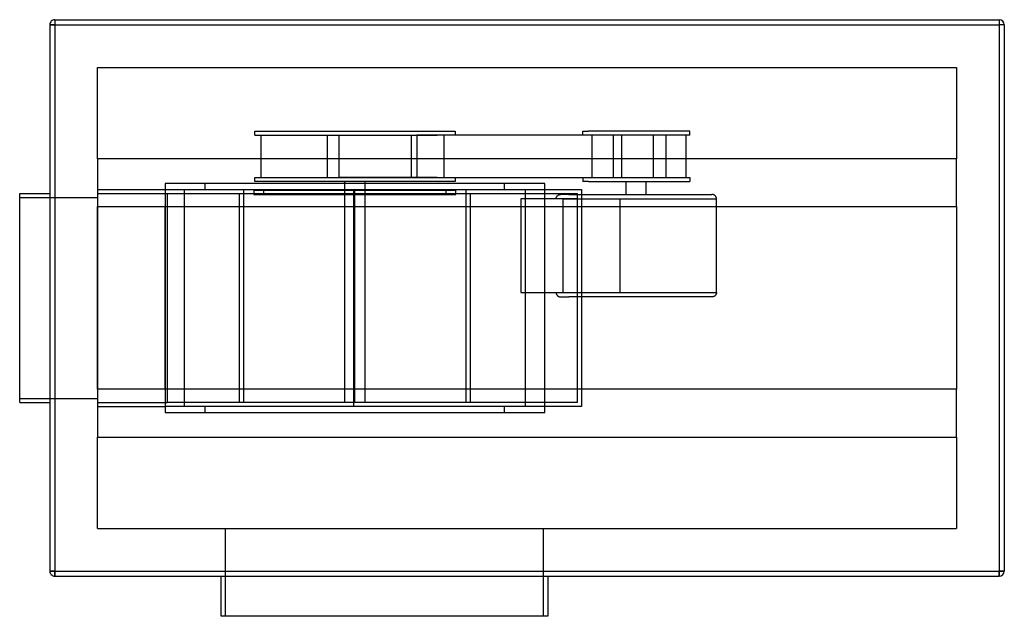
# Model space of a CAD drawing. Header units: millimetres. Extents: x -505 to 475, y -317 to 277.
import ezdxf

# ---------------------------------------------------------------- set-up
doc = ezdxf.new("R2010")
doc.units = ezdxf.units.MM
doc.layers.add('HIDDEN', color=7, linetype='Continuous')
doc.layers.add('THICK', color=7, linetype='Continuous')

msp = doc.modelspace()

# ---------------------------------------------------------------- linework, layer by layer
at = {"layer": 'HIDDEN'}
for p, q in [((-470, 277), (-470, 272)), ((-470, 277), (-470, 277)), ((470, 277), (470, 272)), ((470, 277), (470, 277)), ((-470, 272), (-475, 272)), ((-475, 272), (-475, 272)), ((-470, 272), (470, 272)), ((-470, 272), (-470, -272)), ((475, 272), (470, 272)), ((470, 272), (470, -272)), ((475, 272), (475, 272)), ((-427.5, 229.5), (-427.5, 229.5)), ((-427.5, 138.5), (-427.5, 229.5)), ((-427.5, 229.5), (427.5, 229.5)), ((427.5, 229.5), (427.5, 138.5)), ((427.5, 229.5), (427.5, 229.5)), ((-271.09, 166), (-71.61, 166)), ((-271.09, 162), (-271.09, 166)), ((-271.09, 162), (-89.35, 162)), ((-265.01, 162), (-265.01, 120)), ((-198.73, 120), (-198.73, 162)), ((-186.86, 120), (-186.86, 162)), ((-186.86, 162), (-107.34, 162)), ((-169.08, 162), (-154.62, 162)), ((-154.62, 162), (-89.35, 162)), ((-114.98, 120), (-114.98, 162)), ((-109.85, 162), (-109.85, 120)), ((-81.97, 162), (-109.85, 162)), ((120.71, 162), (-89.35, 162)), ((-82.69, 162), (-82.69, 120)), ((-71.61, 162), (-81.97, 162)), ((-71.61, 166), (-71.61, 162)), ((55.51, 166), (61.3, 166)), ((55.51, 162), (55.51, 166)), ((61.3, 162), (55.51, 162)), ((161.9, 166), (61.3, 166)), ((108.33, 162), (61.3, 162)), ((64.37, 162), (64.37, 120)), ((94.28, 162), (73.84, 162)), ((85.72, 162), (85.72, 120)), ((94.28, 120), (94.28, 162)), ((120.71, 162), (94.28, 162)), ((125.86, 162), (108.33, 162)), ((161.9, 162), (120.71, 162)), ((125.86, 120), (125.86, 162)), ((138.39, 120), (138.39, 162)), ((158.03, 162), (158.03, 120)), ((161.9, 162), (161.9, 166)), ((-427.5, 138.5), (-427.5, 138.5)), ((-427.5, 138.5), (-427.5, 91)), ((427.5, 138.5), (-427.5, 138.5)), ((427.5, 138.5), (427.5, 138.5)), ((427.5, 91), (427.5, 138.5)), ((-271.09, 120), (-89.35, 120)), ((-271.09, 116), (-271.09, 120)), ((-109.85, 120), (-186.86, 120)), ((-154.62, 120), (-169.08, 120)), ((-89.35, 120), (-154.62, 120)), ((-109.85, 120), (-81.97, 120)), ((-89.35, 120), (120.71, 120)), ((-81.97, 120), (-71.61, 120)), ((-71.61, 120), (-71.61, 116)), ((55.51, 120), (61.3, 120)), ((55.51, 120), (55.51, 116)), ((61.3, 120), (108.33, 120)), ((73.84, 120), (94.28, 120)), ((94.28, 120), (123.95, 120)), ((108.33, 120), (125.86, 120)), ((120.71, 120), (161.9, 120)), ((161.9, 120), (161.9, 116)), ((-427.5, 108), (-427.5, 108)), ((-427.5, 108), (-360.3, 108)), ((-360.3, 114), (-360.3, 91)), ((-360.3, 114), (-360.3, 114)), ((17.6, 114), (-360.3, 114)), ((-360.3, 108), (-340.85, 108)), ((-360.3, 108), (-360.3, -108)), ((-340.85, -108), (-340.85, 108)), ((-340.85, 108), (-320.3, 108)), ((-320.3, 108), (-320.3, 114)), ((-320.3, 108), (-22.4, 108)), ((-282.18, 108), (-282.18, -104)), ((-71.61, 116), (-271.09, 116)), ((-181.35, 107), (-181.35, 116)), ((-172.35, 108), (-172.35, 108)), ((-172.35, -108), (-172.35, 108)), ((-161.35, 116), (-161.35, 107)), ((-60.52, -104), (-60.52, 108)), ((-22.4, 108), (-22.4, 114)), ((-22.4, 108), (-1.85, 108)), ((-1.85, 108), (54.3, 108)), ((-1.85, 108), (-1.85, -108)), ((17.6, 114), (17.6, 114)), ((17.6, 91), (17.6, 114)), ((54.3, 108), (54.3, -108)), ((61.3, 116), (55.51, 116)), ((61.3, 116), (161.9, 116)), ((98.7, 103), (98.7, 116)), ((118.7, 103), (118.7, 116)), ((-505, 104), (-505, 104)), ((-505, 100), (-427.5, 100)), ((-505, 100), (-505, 100)), ((-475, 104), (-475, 104)), ((-427.5, 104), (-427.5, -104)), ((-427.5, 104), (-358.12, 104)), ((-427.5, 104), (-427.5, 104)), ((-427.5, 100), (-427.5, 100)), ((-358.12, 104), (50.3, 104)), ((-358.12, 104), (-358.12, -104)), ((-286.17, -104), (-286.17, 104)), ((-271.94, 107), (-271.94, 103)), ((-261.94, 107), (-271.94, 107)), ((-271.94, 103), (-261.94, 103)), ((-261.94, 103), (-261.94, 107)), ((-171.35, 107), (-261.94, 107)), ((-261.94, 103), (-171.35, 103)), ((-181.35, 107), (-181.35, 107)), ((-181.35, 103), (-181.35, 107)), ((-181.35, -104), (-181.35, 103)), ((-181.35, 103), (-181.35, 103)), ((-171.35, 103), (-171.35, 107)), ((-80.76, 107), (-171.35, 107)), ((-171.35, -104), (-171.35, 104)), ((-171.35, 103), (-80.76, 103)), ((-161.35, 107), (-161.35, 103)), ((-161.35, 107), (-161.35, 107)), ((-161.35, 103), (-161.35, -104)), ((-161.35, 103), (-161.35, 103)), ((-80.76, 107), (-80.76, 103)), ((-70.76, 107), (-80.76, 107)), ((-80.76, 103), (-70.76, 103)), ((-70.76, 103), (-70.76, 107)), ((-56.53, 104), (-56.53, -104)), ((-6.22, 98.57), (-6.22, 5.43)), ((50.13, 98.57), (-6.22, 98.57)), ((28.91, 98.57), (28.92, 98.88)), ((28.92, 98.88), (28.95, 99.2)), ((28.95, 99.2), (29.01, 99.51)), ((29.01, 99.51), (29.09, 99.82)), ((29.09, 99.82), (29.19, 100.12)), ((29.19, 100.12), (29.31, 100.41)), ((29.31, 100.41), (29.45, 100.69)), ((29.45, 100.69), (29.61, 100.96)), ((29.61, 100.96), (29.79, 101.22)), ((29.79, 101.22), (29.99, 101.47)), ((29.99, 101.47), (30.21, 101.7)), ((30.21, 101.7), (30.44, 101.92)), ((30.44, 101.92), (30.68, 102.12)), ((30.68, 102.12), (30.94, 102.3)), ((30.94, 102.3), (31.22, 102.46)), ((31.22, 102.46), (31.5, 102.6)), ((31.5, 102.6), (31.79, 102.72)), ((31.79, 102.72), (32.09, 102.82)), ((32.09, 102.82), (32.4, 102.9)), ((32.4, 102.9), (32.71, 102.95)), ((32.71, 102.95), (33.03, 102.99)), ((33.03, 102.99), (33.34, 103)), ((41.56, 103), (33.34, 103)), ((35.84, 98.57), (179.8, 98.57)), ((35.84, 5.43), (35.84, 98.57)), ((41.56, 103), (184.06, 103)), ((50.13, 98.57), (92.19, 98.57)), ((50.13, 5.43), (50.13, 98.57)), ((50.3, -104), (50.3, 104)), ((92.19, 98.57), (188.5, 98.57)), ((92.19, 98.57), (92.19, 5.43)), ((184.38, 102.99), (184.06, 103)), ((184.69, 102.95), (184.38, 102.99)), ((185.01, 102.9), (184.69, 102.95)), ((185.31, 102.82), (185.01, 102.9)), ((185.61, 102.72), (185.31, 102.82)), ((185.9, 102.6), (185.61, 102.72)), ((186.19, 102.46), (185.9, 102.6)), ((186.46, 102.3), (186.19, 102.46)), ((186.72, 102.12), (186.46, 102.3)), ((186.97, 101.92), (186.72, 102.12)), ((187.2, 101.7), (186.97, 101.92)), ((187.41, 101.47), (187.2, 101.7)), ((187.61, 101.22), (187.41, 101.47)), ((187.79, 100.96), (187.61, 101.22)), ((187.95, 100.69), (187.79, 100.96)), ((188.1, 100.41), (187.95, 100.69)), ((188.22, 100.12), (188.1, 100.41)), ((188.32, 99.82), (188.22, 100.12)), ((188.39, 99.51), (188.32, 99.82)), ((188.45, 99.2), (188.39, 99.51)), ((188.48, 98.88), (188.45, 99.2)), ((188.5, 98.57), (188.48, 98.88)), ((188.5, 5.43), (188.5, 98.57)), ((-427.5, -91), (-427.5, 91)), ((-427.5, 91), (-427.5, 91)), ((-427.5, 91), (427.5, 91)), ((-360.3, -91), (-360.3, 91)), ((17.6, -91), (17.6, 91)), ((427.5, 91), (427.5, -91)), ((427.5, 91), (427.5, 91)), ((-6.22, 5.43), (50.13, 5.43)), ((28.91, 5.43), (28.92, 5.12)), ((28.92, 5.12), (28.95, 4.8)), ((28.95, 4.8), (29.01, 4.49)), ((29.01, 4.49), (29.09, 4.18)), ((29.09, 4.18), (29.19, 3.88)), ((29.19, 3.88), (29.31, 3.59)), ((29.31, 3.59), (29.45, 3.31)), ((29.45, 3.31), (29.61, 3.04)), ((29.61, 3.04), (29.79, 2.78)), ((29.79, 2.78), (29.99, 2.53)), ((29.99, 2.53), (30.21, 2.3)), ((30.21, 2.3), (30.44, 2.08)), ((30.44, 2.08), (30.68, 1.88)), ((30.68, 1.88), (30.94, 1.7)), ((30.94, 1.7), (31.22, 1.54)), ((31.22, 1.54), (31.5, 1.4)), ((31.5, 1.4), (31.79, 1.28)), ((31.79, 1.28), (32.09, 1.18)), ((32.09, 1.18), (32.4, 1.1)), ((32.4, 1.1), (32.71, 1.05)), ((32.71, 1.05), (33.03, 1.01)), ((33.03, 1.01), (33.34, 1)), ((33.34, 1), (41.56, 1)), ((35.84, 5.43), (179.8, 5.43)), ((184.06, 1), (41.56, 1)), ((50.13, 5.43), (92.19, 5.43)), ((92.19, 5.43), (188.5, 5.43)), ((184.38, 1.01), (184.06, 1)), ((184.69, 1.05), (184.38, 1.01)), ((185.01, 1.1), (184.69, 1.05)), ((185.31, 1.18), (185.01, 1.1)), ((185.61, 1.28), (185.31, 1.18)), ((185.9, 1.4), (185.61, 1.28)), ((186.19, 1.54), (185.9, 1.4)), ((186.46, 1.7), (186.19, 1.54)), ((186.72, 1.88), (186.46, 1.7)), ((186.97, 2.08), (186.72, 1.88)), ((187.2, 2.3), (186.97, 2.08)), ((187.41, 2.53), (187.2, 2.3)), ((187.61, 2.78), (187.41, 2.53)), ((187.79, 3.04), (187.61, 2.78)), ((187.95, 3.31), (187.79, 3.04)), ((188.1, 3.59), (187.95, 3.31)), ((188.22, 3.88), (188.1, 3.59)), ((188.32, 4.18), (188.22, 3.88)), ((188.39, 4.49), (188.32, 4.18)), ((188.45, 4.8), (188.39, 4.49)), ((188.48, 5.12), (188.45, 4.8)), ((188.5, 5.43), (188.48, 5.12)), ((-427.5, -91), (-427.5, -138.5)), ((427.5, -91), (-427.5, -91)), ((-427.5, -91), (-427.5, -91)), ((-360.3, -91), (-360.3, -114)), ((17.6, -114), (17.6, -91)), ((427.5, -138.5), (427.5, -91)), ((427.5, -91), (427.5, -91)), ((-505, -100), (-427.5, -100)), ((-505, -100), (-505, -100)), ((-505, -104), (-505, -104)), ((-475, -104), (-475, -104)), ((-427.5, -100), (-427.5, -100)), ((-427.5, -104), (-427.5, -104)), ((-427.5, -104), (-358.12, -104)), ((50.3, -104), (-358.12, -104)), ((-60.52, -104), (-282.18, -104)), ((-427.5, -108), (-360.3, -108)), ((-427.5, -108), (-427.5, -108)), ((-340.85, -108), (-360.3, -108)), ((-360.3, -114), (-360.3, -114)), ((-360.3, -114), (17.6, -114)), ((-320.3, -108), (-340.85, -108)), ((-320.3, -114), (-320.3, -108)), ((-22.4, -108), (-320.3, -108)), ((-172.35, -108), (-172.35, -108)), ((-22.4, -114), (-22.4, -108)), ((-1.85, -108), (-22.4, -108)), ((54.3, -108), (-1.85, -108)), ((17.6, -114), (17.6, -114)), ((-427.5, -138.5), (427.5, -138.5)), ((-427.5, -138.5), (-427.5, -138.5)), ((-427.5, -229.5), (-427.5, -138.5)), ((427.5, -138.5), (427.5, -138.5)), ((427.5, -138.5), (427.5, -229.5)), ((-427.5, -229.5), (-427.5, -229.5)), ((-427.5, -229.5), (427.5, -229.5)), ((-300.5, -229.5), (-300.5, -317)), ((16.5, -317), (16.5, -229.5)), ((427.5, -229.5), (427.5, -229.5)), ((-470, -272), (-475, -272)), ((-475, -272), (-475, -272)), ((-470, -272), (-470, -277)), ((-470, -272), (470, -272)), ((470, -272), (470, -277)), ((475, -272), (470, -272)), ((475, -272), (475, -272)), ((-470, -277), (-470, -277)), ((470, -277), (470, -277))]:
    msp.add_line(p, q, dxfattribs=at)
at = {"layer": 'THICK'}
for p, q in [((-470, 277), (-470, 272)), ((-470, 277), (470, 277)), ((470, 277), (470, 272)), ((-475, 272), (-470, 272)), ((-475, 272), (-475, -272)), ((-470, 272), (470, 272)), ((-470, 272), (-470, -272)), ((475, 272), (470, 272)), ((470, 272), (470, -272)), ((475, 272), (475, -272)), ((-505, 104), (-475, 104)), ((-505, -104), (-505, 104)), ((-505, -104), (-475, -104)), ((-475, -272), (-470, -272)), ((-470, -272), (470, -272)), ((-470, -277), (-470, -272)), ((470, -272), (475, -272)), ((470, -277), (470, -272)), ((-470, -277), (470, -277)), ((-304.5, -317), (-304.5, -277)), ((20.5, -277), (20.5, -317)), ((20.5, -317), (-304.5, -317))]:
    msp.add_line(p, q, dxfattribs=at)
for centre, start, end in [((-470, 272), 89.99998, 180.00002), ((470, 272), 0, 89.99998), ((-470, -272), 180.00002, 270.00002), ((470, -272), 270.00002, 0)]:
    msp.add_arc(centre, 5, start, end, dxfattribs=at)

doc.saveas('drawing.dxf')
